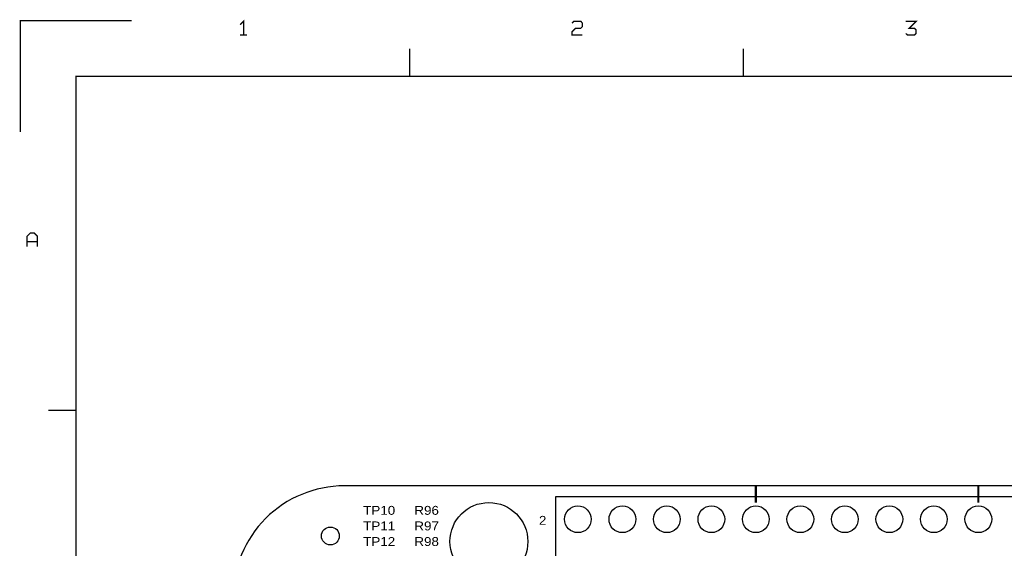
# Model space of a CAD drawing. Extents: x -14006 to 19506, y -9606 to 12409.
# Tile 8 of 29: x -14006 to -5154, y 7662 to 12409. Entities that reach past the tile are written whole.
import ezdxf

# ---------------------------------------------------------------- set-up
doc = ezdxf.new("R2010")
doc.units = 0
doc.layers.add('1', color=7, linetype='CONTINUOUS')

# ---------------------------------------------------------------- blocks, each defined once
blk = doc.blocks.new('FIGURE_CIRCLE')
blk.add_circle((0, 0), 0.5)

msp = doc.modelspace()

# ---------------------------------------------------------------- linework, layer by layer
at = {"layer": '1'}
for points, const_width in [([(-13000, 12400), (-14000, 12400), (-14000, 11400)], 12), ([(-11993, 12271), (-11993, 12395), (-12024, 12364)], 12), ([(-9040, 12379), (-9024, 12395), (-8962, 12395), (-8947, 12379), (-8947, 12348), (-8962, 12333), (-9009, 12333), (-9040, 12302), (-9040, 12271), (-8947, 12271)], 12), ([(-6040, 12286), (-6024, 12271), (-5962, 12271), (-5947, 12286), (-5947, 12317), (-5962, 12333), (-6009, 12333), (-5947, 12395), (-6040, 12395)], 12), ([(-11962, 12271), (-12024, 12271)], 12), ([(-10500, 12150), (-10500, 11900)], 12), ([(-7500, 11900), (-7500, 12150)], 12), ([(-13500, -9100), (-13500, 11900), (19000, 11900)], 12), ([(-13940, 10371), (-13940, 10464), (-13909, 10495), (-13878, 10495), (-13847, 10464), (-13847, 10371)], 12), ([(-13847, 10417), (-13940, 10417)], 12), ([(-13750, 8900), (-13500, 8900)], 12), ([(-7388, 8072.64), (-7388, 8222.64)], 20), ([(-5388, 8072.64), (-5388, 8222.64)], 20)]:
    msp.add_lwpolyline(points, dxfattribs=dict(at, const_width=const_width))
msp.add_lwpolyline([(-11088, 8222.64, 0.414214), (-12088, 7222.64)], format="xyb", dxfattribs=at)
msp.add_lwpolyline([(-488, 8222.64), (-11088, 8222.64)], dxfattribs=at)
msp.add_lwpolyline([(-8788, 7322.64), (12, 7322.64), (12, 8122.64), (-8788, 8122.64), (-9188, 8122.64), (-9188, 7322.64)], close=True, dxfattribs=at)

# ---------------------------------------------------------------- block references
for p, xscale, yscale in [((-9788, 7722.64), 700, 700), ((-8988, 7922.64), 240, 240), ((-8588, 7922.64), 240, 240), ((-8188, 7922.64), 240, 240), ((-7788, 7922.64), 240, 240), ((-7388, 7922.64), 240, 240), ((-6988, 7922.64), 240, 240), ((-6588, 7922.64), 240, 240), ((-6188, 7922.64), 240, 240), ((-5788, 7922.64), 240, 240), ((-5388, 7922.64), 240, 240), ((-11213, 7772.64), 160, 160)]:
    msp.add_blockref('FIGURE_CIRCLE', p, dxfattribs=dict(at, xscale=xscale, yscale=yscale))

# ---------------------------------------------------------------- texts
at = {"layer": '1', "width": 1.125}
for s, p in [('TP10', (-10918, 7962.64)), ('R96', (-10458, 7962.64)), ('TP11', (-10918, 7822.64)), ('R97', (-10458, 7822.64)), ('2', (-9338, 7872.64)), ('TP12', (-10918, 7682.64)), ('R98', (-10458, 7682.64))]:
    msp.add_text(s, height=80, dxfattribs=at).set_placement(p)

doc.saveas('drawing.dxf')
